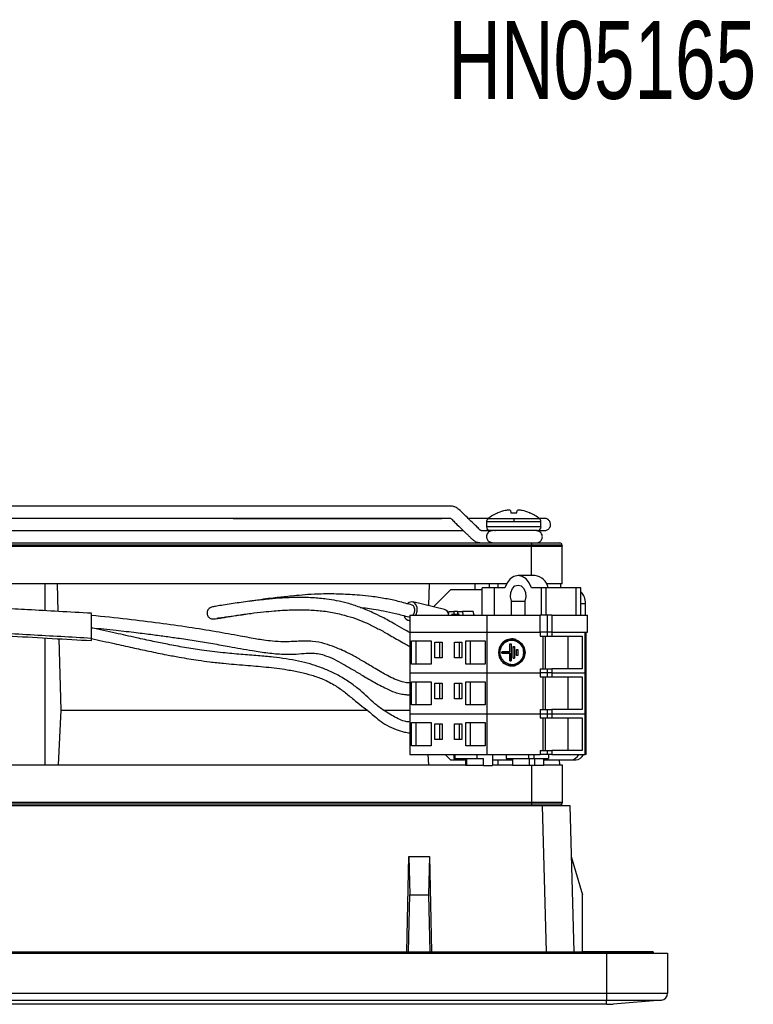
# Model space of a CAD drawing. Header units: inches. Extents: x 3.3 to 22.5, y 1.6 to 16.5.
# Tile 3 of 6: x 5.4 to 9.7, y 10.2 to 15.9. Entities that reach past the tile are written whole.
import ezdxf

# ---------------------------------------------------------------- set-up
doc = ezdxf.new("R2010")
doc.units = ezdxf.units.IN
doc.header["$MEASUREMENT"] = 0
doc.layers.add('TEXT', color=7, linetype='Continuous')
doc.styles.add('SLDTEXTSTYLE0', font='TXT', dxfattribs={"width": 0.7})

# ---------------------------------------------------------------- blocks, each defined once
blk = doc.blocks.new('SW_NOTE_0')
at = {"layer": 'TEXT', "color": 0, "insert": (0.9217, 0.0138), "char_height": 0.45, "attachment_point": 2, "style": 'SLDTEXTSTYLE0'}
blk.add_mtext('HN0516513, HN0516513R, HN0526513, HN0526513R', dxfattribs=at)

msp = doc.modelspace()

# ---------------------------------------------------------------- linework, layer by layer
at = {"color": 7, "linetype": 'Continuous', "lineweight": 25}
for p, q in [((6.7439, 13.0824), (6.5138, 13.0824)), ((8.1922, 13.0433), (8.194, 13.0433)), ((8.2663, 13.0566), (8.2675, 13.0433)), ((8.2675, 13.0433), (8.3034, 13.0433)), ((8.3034, 13.0433), (8.3046, 13.0566)), ((8.3769, 13.0433), (8.3787, 13.0433)), ((8.128, 12.9917), (8.128, 12.9626)), ((8.4429, 12.9626), (8.4429, 12.9917)), ((8.1771, 12.9406), (8.1735, 12.9406)), ((8.1752, 12.9406), (8.1804, 12.9413)), ((4.0571, 12.8697), (8.3878, 12.8697)), ((4.0571, 12.859), (8.3878, 12.859)), ((4.0571, 12.8501), (8.3878, 12.8501)), ((8.1929, 12.8698), (8.1929, 12.8697)), ((8.378, 12.8697), (8.378, 12.8698)), ((8.3878, 12.8697), (8.3878, 12.859)), ((8.3878, 12.859), (8.3878, 12.8501)), ((8.3878, 12.859), (8.5642, 12.859)), ((8.3878, 12.8501), (8.565, 12.8501)), ((8.5642, 12.859), (8.565, 12.8501)), ((8.565, 12.6335), (8.565, 12.8501)), ((8.4078, 12.6808), (8.3105, 12.6808)), ((8.2436, 12.6335), (4.0571, 12.6335)), ((5.5729, 12.6335), (5.5729, 12.4773)), ((5.651, 12.4729), (5.6464, 12.6335)), ((7.7958, 12.6335), (7.7929, 12.5069)), ((7.9204, 12.5981), (7.8213, 12.5001)), ((8.1025, 12.5981), (7.9204, 12.5981)), ((8.0606, 12.6335), (8.0606, 12.5981)), ((8.1025, 12.4524), (8.1025, 12.6099)), ((8.1749, 12.6099), (8.1025, 12.6099)), ((8.1433, 12.6335), (8.1433, 12.6099)), ((8.1749, 12.4524), (8.1749, 12.6099)), ((8.2339, 12.6099), (8.1749, 12.6099)), ((8.1929, 12.6335), (8.1929, 12.6099)), ((8.446, 12.6099), (8.3871, 12.6099)), ((8.446, 12.4524), (8.446, 12.6099)), ((8.473, 12.6099), (8.446, 12.6099)), ((8.473, 12.4524), (8.473, 12.6099)), ((8.6464, 12.6099), (8.473, 12.6099)), ((8.565, 12.6335), (8.4747, 12.6335)), ((8.557, 12.6099), (8.5578, 12.6335)), ((8.6464, 12.4524), (8.6464, 12.6099)), ((8.6739, 12.6099), (8.6464, 12.6099)), ((8.6739, 12.4524), (8.6739, 12.6099)), ((8.2715, 12.4524), (8.2715, 12.5322)), ((8.2715, 12.5322), (8.3495, 12.5322)), ((8.3495, 12.5322), (8.3495, 12.4524)), ((7.8846, 12.485), (7.701, 12.5288)), ((8.7003, 12.4524), (8.7003, 12.5193)), ((7.6755, 12.4216), (7.6842, 12.4195)), ((7.6791, 12.4411), (7.6842, 12.4407)), ((7.6842, 12.4524), (7.6842, 12.354)), ((7.6842, 12.4524), (8.1299, 12.4524)), ((7.9056, 12.4719), (7.9014, 12.4729)), ((7.9054, 12.4524), (7.9115, 12.4721)), ((7.9115, 12.4721), (7.9397, 12.4721)), ((7.9281, 12.4576), (7.9274, 12.4524)), ((7.9685, 12.4547), (7.9281, 12.4576)), ((7.9281, 12.4576), (7.9378, 12.4576)), ((7.9397, 12.4721), (7.9378, 12.4576)), ((7.9686, 12.4554), (7.9378, 12.4576)), ((7.9608, 12.4721), (7.9397, 12.4721)), ((7.9608, 12.4721), (7.9591, 12.4576)), ((7.9688, 12.4576), (7.9591, 12.4576)), ((7.9591, 12.4576), (7.9687, 12.4568)), ((7.9608, 12.4721), (7.989, 12.4721)), ((7.9682, 12.4524), (7.9688, 12.4576)), ((8.0505, 12.4721), (7.989, 12.4721)), ((7.989, 12.4721), (7.9902, 12.4524)), ((8.0568, 12.4524), (8.0505, 12.4721)), ((8.1299, 12.4524), (8.1299, 12.354)), ((8.1299, 12.4524), (8.4372, 12.4524)), ((8.4372, 12.354), (8.4372, 12.4524)), ((8.4779, 12.4524), (8.4372, 12.4524)), ((8.4779, 12.4524), (8.4779, 12.354)), ((8.5057, 12.4524), (8.4779, 12.4524)), ((8.5057, 12.4524), (8.5057, 12.354)), ((8.5057, 12.4524), (8.7116, 12.4524)), ((8.7116, 12.354), (8.7116, 12.4524)), ((5.5729, 12.3196), (5.5729, 11.5863)), ((5.6673, 11.9011), (5.6555, 12.3149)), ((7.6842, 12.354), (8.1299, 12.354)), ((7.6842, 12.354), (7.6842, 12.1178)), ((7.6939, 12.1689), (7.6939, 12.3028)), ((7.6939, 12.3028), (7.8068, 12.3028)), ((7.7218, 12.1689), (7.7218, 12.3028)), ((7.8068, 12.3028), (7.8068, 12.1689)), ((8.0073, 12.1689), (8.0073, 12.3028)), ((8.0073, 12.3028), (8.1201, 12.3028)), ((8.0351, 12.1689), (8.0351, 12.3028)), ((8.1201, 12.3028), (8.1201, 12.1689)), ((8.1299, 12.354), (8.4372, 12.354)), ((8.1299, 12.354), (8.1299, 12.1178)), ((8.2996, 12.3102), (8.2991, 12.3103)), ((8.4779, 12.354), (8.4372, 12.354)), ((8.4372, 12.354), (8.4372, 12.3304)), ((8.4372, 12.3304), (8.4779, 12.3304)), ((8.4548, 12.1414), (8.4548, 12.3304)), ((8.4694, 12.1414), (8.4694, 12.3304)), ((8.5057, 12.354), (8.4779, 12.354)), ((8.4779, 12.354), (8.4779, 12.3304)), ((8.4779, 12.3304), (8.5057, 12.3304)), ((8.5057, 12.354), (8.7116, 12.354)), ((8.5057, 12.354), (8.5057, 12.3304)), ((8.5057, 12.354), (8.6977, 12.354)), ((8.5057, 12.3304), (8.681, 12.3304)), ((8.5974, 12.3304), (8.5974, 12.1414)), ((8.681, 12.3304), (8.681, 12.1414)), ((8.6977, 12.1178), (8.6977, 12.354)), ((8.7034, 12.1178), (8.7034, 12.354)), ((7.829, 12.2949), (7.8708, 12.2949)), ((7.829, 12.2044), (7.829, 12.2949)), ((7.8569, 12.2044), (7.8569, 12.2949)), ((7.8708, 12.2949), (7.8708, 12.2044)), ((7.9433, 12.2949), (7.985, 12.2949)), ((7.9433, 12.2044), (7.9433, 12.2949)), ((7.9711, 12.2044), (7.9711, 12.2949)), ((7.985, 12.2949), (7.985, 12.2044)), ((8.263, 12.2851), (8.2706, 12.2851)), ((8.263, 12.2398), (8.263, 12.2851)), ((8.263, 12.2851), (8.2636, 12.2849)), ((8.2636, 12.2396), (8.2636, 12.2849)), ((8.2636, 12.2849), (8.2709, 12.2849)), ((8.2706, 12.2851), (8.2709, 12.2849)), ((8.2709, 12.2849), (8.2709, 12.1868)), ((8.282, 12.2693), (8.2896, 12.2693)), ((8.282, 12.2024), (8.282, 12.2693)), ((8.282, 12.2693), (8.2827, 12.2692)), ((8.2827, 12.2026), (8.2827, 12.2692)), ((8.2827, 12.2692), (8.2899, 12.2692)), ((8.2896, 12.2693), (8.2899, 12.2692)), ((8.2899, 12.2692), (8.2899, 12.2026)), ((8.301, 12.2536), (8.3086, 12.2536)), ((8.301, 12.2182), (8.301, 12.2536)), ((8.301, 12.2536), (8.3017, 12.2534)), ((8.3017, 12.2183), (8.3017, 12.2534)), ((8.3017, 12.2534), (8.3089, 12.2534)), ((8.3086, 12.2536), (8.3089, 12.2534)), ((8.3089, 12.2534), (8.3089, 12.2183)), ((7.8708, 12.2044), (7.829, 12.2044)), ((7.985, 12.2044), (7.9433, 12.2044)), ((8.2173, 12.2398), (8.263, 12.2398)), ((8.2173, 12.2319), (8.2173, 12.2398)), ((8.2173, 12.2398), (8.218, 12.2396)), ((8.2173, 12.2319), (8.218, 12.2321)), ((8.263, 12.2319), (8.2173, 12.2319)), ((8.218, 12.2396), (8.218, 12.2321)), ((8.2636, 12.2396), (8.218, 12.2396)), ((8.218, 12.2321), (8.2636, 12.2321)), ((8.2636, 12.2396), (8.263, 12.2398)), ((8.263, 12.2319), (8.2636, 12.2321)), ((8.263, 12.1867), (8.263, 12.2319)), ((8.2636, 12.2321), (8.2636, 12.1868)), ((8.2827, 12.2026), (8.282, 12.2024)), ((8.2896, 12.2024), (8.282, 12.2024)), ((8.2827, 12.2026), (8.2899, 12.2026)), ((8.2896, 12.2024), (8.2899, 12.2026)), ((8.3017, 12.2183), (8.301, 12.2182)), ((8.3086, 12.2182), (8.301, 12.2182)), ((8.3089, 12.2183), (8.3017, 12.2183)), ((8.3086, 12.2182), (8.3089, 12.2183)), ((7.8068, 12.1689), (7.6939, 12.1689)), ((8.1201, 12.1689), (8.0073, 12.1689)), ((8.263, 12.1867), (8.2636, 12.1868)), ((8.2706, 12.1867), (8.263, 12.1867)), ((8.2636, 12.1868), (8.2709, 12.1868)), ((8.2706, 12.1867), (8.2709, 12.1868)), ((8.2991, 12.1614), (8.2996, 12.1616)), ((8.4372, 12.1414), (8.4372, 12.1178)), ((8.4372, 12.1414), (8.4779, 12.1414)), ((8.4779, 12.1414), (8.4779, 12.1178)), ((8.4779, 12.1414), (8.5057, 12.1414)), ((8.5057, 12.1414), (8.5057, 12.1178)), ((8.681, 12.1414), (8.5057, 12.1414)), ((7.6842, 12.1178), (8.1299, 12.1178)), ((7.6842, 12.1178), (7.6842, 11.8815)), ((8.1299, 12.1178), (8.4372, 12.1178)), ((8.1299, 12.1178), (8.1299, 11.8815)), ((8.4779, 12.1178), (8.4372, 12.1178)), ((8.4372, 12.1178), (8.4372, 12.0941)), ((8.4372, 12.0941), (8.4779, 12.0941)), ((8.4548, 11.9052), (8.4548, 12.0941)), ((8.4694, 11.9052), (8.4694, 12.0941)), ((8.5057, 12.1178), (8.4779, 12.1178)), ((8.4779, 12.1178), (8.4779, 12.0941)), ((8.4779, 12.0941), (8.5057, 12.0941)), ((8.5057, 12.1178), (8.6977, 12.1178)), ((8.5057, 12.1178), (8.5057, 12.0941)), ((8.5057, 12.0941), (8.681, 12.0941)), ((8.5974, 12.0941), (8.5974, 11.9052)), ((8.681, 12.0941), (8.681, 11.9052)), ((8.7034, 12.1178), (8.6977, 12.1178)), ((8.6977, 11.8815), (8.6977, 12.1178)), ((8.7034, 11.8815), (8.7034, 12.1178)), ((7.6939, 11.9327), (7.6939, 12.0666)), ((7.6939, 12.0666), (7.8068, 12.0666)), ((7.7218, 11.9327), (7.7218, 12.0666)), ((7.8068, 12.0666), (7.8068, 11.9327)), ((7.829, 12.0587), (7.8708, 12.0587)), ((7.829, 11.9682), (7.829, 12.0587)), ((7.8569, 11.9682), (7.8569, 12.0587)), ((7.8708, 12.0587), (7.8708, 11.9682)), ((7.9433, 12.0587), (7.985, 12.0587)), ((7.9433, 11.9682), (7.9433, 12.0587)), ((7.9711, 11.9682), (7.9711, 12.0587)), ((7.985, 12.0587), (7.985, 11.9682)), ((8.0073, 11.9327), (8.0073, 12.0666)), ((8.0073, 12.0666), (8.1201, 12.0666)), ((8.0351, 11.9327), (8.0351, 12.0666)), ((8.1201, 12.0666), (8.1201, 11.9327)), ((7.8708, 11.9682), (7.829, 11.9682)), ((7.985, 11.9682), (7.9433, 11.9682)), ((7.8068, 11.9327), (7.6939, 11.9327)), ((8.1201, 11.9327), (8.0073, 11.9327)), ((8.4372, 11.9052), (8.4372, 11.8815)), ((8.4372, 11.9052), (8.4779, 11.9052)), ((8.4779, 11.9052), (8.4779, 11.8815)), ((8.4779, 11.9052), (8.5057, 11.9052)), ((8.5057, 11.9052), (8.5057, 11.8815)), ((8.681, 11.9052), (8.5057, 11.9052)), ((5.6516, 11.5863), (5.6673, 11.9011)), ((5.6673, 11.9011), (7.4404, 11.9011)), ((7.5364, 11.9011), (7.6842, 11.9011)), ((7.6842, 11.8815), (7.6842, 11.6453)), ((7.6842, 11.8815), (8.1299, 11.8815)), ((8.1299, 11.8815), (8.1299, 11.6453)), ((8.1299, 11.8815), (8.4372, 11.8815)), ((8.4372, 11.8815), (8.4372, 11.8579)), ((8.4372, 11.8815), (8.4779, 11.8815)), ((8.4372, 11.8579), (8.4779, 11.8579)), ((8.4548, 11.6689), (8.4548, 11.8579)), ((8.4694, 11.6689), (8.4694, 11.8579)), ((8.4779, 11.8815), (8.4779, 11.8579)), ((8.4779, 11.8815), (8.5057, 11.8815)), ((8.4779, 11.8579), (8.5057, 11.8579)), ((8.5057, 11.8815), (8.5057, 11.8579)), ((8.5057, 11.8815), (8.6977, 11.8815)), ((8.5057, 11.8579), (8.681, 11.8579)), ((8.5974, 11.8579), (8.5974, 11.6689)), ((8.681, 11.8579), (8.681, 11.6689)), ((8.6977, 11.6453), (8.6977, 11.8815)), ((8.7034, 11.8815), (8.6977, 11.8815)), ((8.7034, 11.6453), (8.7034, 11.8815)), ((7.6939, 11.6965), (7.6939, 11.8304)), ((7.6939, 11.8304), (7.8068, 11.8304)), ((7.7218, 11.6965), (7.7218, 11.8304)), ((7.8068, 11.8304), (7.8068, 11.6965)), ((7.829, 11.8225), (7.8708, 11.8225)), ((7.829, 11.7319), (7.829, 11.8225)), ((7.8569, 11.7319), (7.8569, 11.8225)), ((7.8708, 11.8225), (7.8708, 11.7319)), ((7.9433, 11.8225), (7.985, 11.8225)), ((7.9433, 11.7319), (7.9433, 11.8225)), ((7.9711, 11.7319), (7.9711, 11.8225)), ((7.985, 11.8225), (7.985, 11.7319)), ((8.0073, 11.6965), (8.0073, 11.8304)), ((8.0073, 11.8304), (8.1201, 11.8304)), ((8.0351, 11.6965), (8.0351, 11.8304)), ((8.1201, 11.8304), (8.1201, 11.6965)), ((7.8068, 11.6965), (7.6939, 11.6965)), ((7.8708, 11.7319), (7.829, 11.7319)), ((7.985, 11.7319), (7.9433, 11.7319)), ((8.1201, 11.6965), (8.0073, 11.6965)), ((7.6842, 11.6453), (8.1299, 11.6453)), ((7.7892, 11.6453), (7.7916, 11.5863)), ((7.8885, 11.6453), (7.9204, 11.6138)), ((7.9385, 11.6453), (7.9385, 11.6217)), ((7.9385, 11.6217), (7.9442, 11.6217)), ((7.9442, 11.6453), (7.9442, 11.6217)), ((7.9442, 11.6217), (8.0739, 11.6217)), ((8.0067, 11.6217), (8.0067, 11.5823)), ((8.0124, 11.6217), (8.0124, 11.5823)), ((8.0739, 11.6217), (8.0739, 11.6453)), ((8.0739, 11.6217), (8.11, 11.6217)), ((8.11, 11.5823), (8.11, 11.6217)), ((8.1299, 11.6453), (8.4372, 11.6453)), ((8.1631, 11.6453), (8.1631, 11.5823)), ((8.241, 11.6453), (8.241, 11.6217)), ((8.241, 11.6217), (8.3707, 11.6217)), ((8.2772, 11.6217), (8.2772, 11.5823)), ((8.3707, 11.6453), (8.3707, 11.6217)), ((8.3707, 11.6217), (8.4007, 11.6217)), ((8.3748, 11.6217), (8.3748, 11.5823)), ((8.4007, 11.6453), (8.4007, 11.6217)), ((8.4007, 11.6217), (8.4858, 11.6217)), ((8.4048, 11.6217), (8.4048, 11.5823)), ((8.4372, 11.6689), (8.4372, 11.6453)), ((8.4372, 11.6689), (8.4779, 11.6689)), ((8.4779, 11.6453), (8.4372, 11.6453)), ((8.4601, 11.5823), (8.4601, 11.6217)), ((8.4779, 11.6689), (8.4779, 11.6453)), ((8.4779, 11.6689), (8.5057, 11.6689)), ((8.5057, 11.6453), (8.4779, 11.6453)), ((8.4858, 11.6453), (8.4858, 11.6217)), ((8.5057, 11.6689), (8.5057, 11.6453)), ((8.681, 11.6689), (8.5057, 11.6689)), ((8.5057, 11.6453), (8.6977, 11.6453)), ((8.7034, 11.6453), (8.6977, 11.6453)), ((4.0571, 11.5863), (8.0067, 11.5863)), ((7.9204, 11.6138), (8.0067, 11.6138)), ((8.0124, 11.5823), (8.0067, 11.5823)), ((8.11, 11.5823), (8.0124, 11.5823)), ((8.11, 11.5823), (8.1631, 11.5823)), ((8.1631, 11.6138), (8.2772, 11.6138)), ((8.1631, 11.5863), (8.2772, 11.5863)), ((8.1929, 11.6138), (8.1929, 11.5863)), ((8.3748, 11.5823), (8.2772, 11.5823)), ((8.4048, 11.5823), (8.3748, 11.5823)), ((8.4601, 11.5823), (8.4048, 11.5823)), ((8.4601, 11.6138), (8.6168, 11.6138)), ((8.4601, 11.5863), (8.565, 11.5863)), ((8.5519, 11.5863), (8.5504, 11.6138)), ((8.565, 11.5863), (8.565, 11.3697)), ((8.6168, 11.6138), (8.6446, 11.6138)), ((3.9926, 11.35), (8.4523, 11.35)), ((4.0571, 11.3697), (8.3878, 11.3697)), ((4.0571, 11.3608), (8.3878, 11.3608)), ((8.3878, 11.3697), (8.565, 11.3697)), ((8.3878, 11.3697), (8.3878, 11.3608)), ((8.3878, 11.3608), (8.5642, 11.3608)), ((8.3878, 11.3608), (8.3878, 11.3501)), ((8.4745, 10.5036), (8.4523, 11.35)), ((8.565, 11.3697), (8.5642, 11.3608)), ((8.6097, 11.35), (8.6319, 10.5036)), ((7.667, 10.5036), (7.6792, 11.0548)), ((7.6792, 11.0548), (7.6848, 10.8332)), ((7.6792, 11.0548), (7.7973, 11.0548)), ((7.7973, 11.0548), (7.7916, 10.8332)), ((7.7973, 11.0548), (7.8094, 10.5036)), ((8.6175, 11.0548), (8.6831, 10.8332)), ((7.6761, 10.5036), (7.6848, 10.8332)), ((7.6848, 10.8332), (7.7916, 10.8332)), ((7.7916, 10.8332), (7.8003, 10.5036)), ((8.6831, 10.5036), (8.6831, 10.8332)), ((3.624, 10.4957), (8.8209, 10.4957)), ((3.628, 10.5036), (8.8169, 10.5036)), ((3.8459, 10.5036), (8.599, 10.5036)), ((8.8169, 10.5036), (8.7346, 10.5036)), ((8.7368, 10.5036), (8.7358, 10.5036)), ((8.7368, 10.5036), (8.7368, 10.5036)), ((8.8209, 10.4957), (8.8209, 10.264)), ((9.0925, 10.5036), (9.0925, 10.4957)), ((9.1752, 10.4957), (9.1752, 10.264)), ((3.624, 10.264), (8.8209, 10.264)), ((8.8209, 10.264), (9.1752, 10.264)), ((3.624, 10.2248), (8.8209, 10.2248)), ((8.8209, 10.2004), (3.624, 10.2004)), ((8.8209, 10.2248), (9.1393, 10.2248)), ((8.8209, 10.2004), (8.8209, 10.2248)), ((9.1393, 10.2248), (8.8603, 10.2004))]:
    msp.add_line(p, q, dxfattribs=at)
at = {"color": 8, "linetype": 'Continuous', "lineweight": 25}
for p, q in [((8.2855, 12.9917), (8.128, 12.9917)), ((8.2855, 13.0085), (8.1359, 13.0085)), ((8.435, 13.0085), (8.2855, 13.0085)), ((8.4429, 12.9917), (8.2855, 12.9917)), ((8.2855, 12.9626), (8.128, 12.9626)), ((8.4429, 12.9626), (8.2855, 12.9626)), ((8.3878, 12.6808), (8.3878, 12.8501)), ((8.6739, 12.5193), (8.7003, 12.5193)), ((8.3878, 11.5823), (8.3878, 11.3697)), ((8.8169, 10.5036), (8.8169, 10.4957))]:
    msp.add_line(p, q, dxfattribs=at)
at = {"color": 7, "linetype": 'Continuous', "lineweight": 25, "flags": 128}
for points in [[(8.3871, 12.6099), (8.3743, 12.6389), (8.3562, 12.6615), (8.3343, 12.6758), (8.3105, 12.6808), (8.2866, 12.6758), (8.2647, 12.6615), (8.2466, 12.6389), (8.2339, 12.6099)], [(8.2715, 12.5322), (8.2661, 12.557), (8.2682, 12.5828), (8.2776, 12.6051), (8.2925, 12.6203), (8.3105, 12.6256), (8.3284, 12.6203), (8.3434, 12.6051), (8.3527, 12.5828), (8.3549, 12.557), (8.3495, 12.5322)], [(7.7197, 12.4524), (7.7205, 12.4544), (7.726, 12.4752), (7.7258, 12.496), (7.7198, 12.5136), (7.709, 12.5254), (7.6951, 12.5295), (7.6801, 12.5254), (7.67, 12.5176)], [(8.199, 12.2359), (8.2036, 12.2628), (8.2168, 12.2864), (8.2369, 12.3039), (8.2617, 12.3133), (8.2881, 12.3133), (8.3128, 12.3039), (8.333, 12.2864), (8.3462, 12.2628), (8.3508, 12.2359), (8.3462, 12.209), (8.333, 12.1854), (8.3128, 12.1678), (8.2881, 12.1585), (8.2617, 12.1585), (8.2369, 12.1678), (8.2168, 12.1854), (8.2036, 12.209), (8.199, 12.2359)], [(8.3435, 12.2359), (8.3389, 12.2102), (8.3256, 12.188), (8.3055, 12.1723), (8.2812, 12.1651), (8.2561, 12.1676), (8.2335, 12.1792), (8.2166, 12.1985), (8.2074, 12.2228), (8.2074, 12.2489), (8.2166, 12.2733), (8.2335, 12.2926), (8.2561, 12.3042), (8.2812, 12.3066), (8.3055, 12.2995), (8.3256, 12.2837), (8.3389, 12.2615), (8.3435, 12.2359)]]:
    msp.add_lwpolyline(points, dxfattribs=at)
at = {"color": 7, "linetype": 'Continuous', "lineweight": 25}
for centre, radius, start, end in [((8.2855, 12.829), 0.2337, 113.5093, 129.7904), ((8.2854, 12.8275), 0.2344, 102.0836, 112.9621), ((8.2713, 12.8618), 0.198, 94.0396, 100.1682), ((8.2504, 13.0189), 0.0409, 67.1577, 80.2299), ((8.3205, 13.0189), 0.0409, 99.7701, 112.8423), ((8.2996, 12.8618), 0.198, 79.8318, 85.9604), ((8.2855, 12.8275), 0.2344, 67.0379, 77.9164), ((8.2855, 12.829), 0.2337, 50.2096, 66.4907), ((8.1499, 12.9626), 0.022, 180, 270), ((8.421, 12.9626), 0.022, 270, 0), ((8.5524, 12.8579), 0.0118, 5, 90), ((8.3976, 12.5929), 0.0885, 11.0825, 83.364), ((8.6129, 12.5236), 0.0875, 357.2347, 45.8282), ((7.8742, 12.4525), 0.0342, 12.1383, 72.3899), ((7.6831, 12.4522), 0.0312, 188.8205, 272.0943), ((8.2747, 12.2379), 0.0764, 71.3833, 181.5049), ((8.2741, 12.2378), 0.0687, 358.4322, 108.6796), ((8.2747, 12.2339), 0.0764, 178.4951, 288.6167), ((8.2741, 12.234), 0.0687, 251.3204, 1.5678), ((8.6123, 11.6675), 0.0538, 274.7771, 335.7187), ((8.6401, 11.6675), 0.0538, 274.7771, 335.7187), ((8.5524, 11.3619), 0.0118, 270, 355), ((9.1358, 10.264), 0.0394, 275, 0)]:
    msp.add_arc(centre, radius, start, end, dxfattribs=at)
for points, knots in [([(8.1702, 12.9405), (8.1666, 12.9405), (8.1534, 12.9405), (8.1366, 12.9404), (8.1182, 12.9403), (8.1049, 12.94), (8.0987, 12.9399), (8.0961, 12.9405), (8.0938, 12.9416), (8.0929, 12.9424), (8.0869, 12.9476), (8.0734, 12.9619), (8.0504, 12.9839), (8.0237, 13.01), (7.9954, 13.0371), (7.9745, 13.057), (7.9611, 13.0687), (7.9532, 13.0738), (7.9452, 13.0777), (7.9315, 13.0822), (7.9128, 13.0819), (7.8885, 13.0823), (7.8624, 13.0823), (7.8319, 13.0823), (7.7828, 13.0824), (7.7115, 13.0824), (7.5373, 13.0824), (7.3225, 13.0824), (7.0762, 13.0824), (6.8882, 13.0824), (6.7295, 13.0824), (6.596, 13.0824), (6.4766, 13.0824), (6.3876, 13.0824), (6.3204, 13.0824), (6.2771, 13.0824), (6.23, 13.0824), (6.1824, 13.0824), (6.1308, 13.0824), (6.085, 13.0824), (6.0385, 13.0824), (5.99, 13.0824), (5.9054, 13.0824), (5.7407, 13.0824), (5.5349, 13.0824), (5.3236, 13.0824), (5.1508, 13.0824), (4.9828, 13.0823), (4.8251, 13.0824), (4.7019, 13.0821), (4.6117, 13.0827), (4.5551, 13.0811), (4.5098, 13.0843), (4.4774, 13.066), (4.4515, 13.0381), (4.4196, 13.0085), (4.3922, 12.9817), (4.3729, 12.9626), (4.3621, 12.9521), (4.3553, 12.9444), (4.3504, 12.9408), (4.3434, 12.9394), (4.3319, 12.9404), (4.3178, 12.9402), (4.3014, 12.9404), (4.2867, 12.9405), (4.2759, 12.9405), (4.2704, 12.9406), (4.2703, 12.9406), (4.279, 12.9406), (4.2818, 12.9406), (4.276, 12.9406), (4.2649, 12.9406), (4.2528, 12.9406), (4.2486, 12.9406)], [0, 0, 0, 0, 0.002027, 0.007485, 0.012486, 0.016585, 0.017447, 0.018162, 0.019408, 0.019864, 0.020534, 0.025996, 0.032445, 0.041651, 0.049818, 0.056891, 0.058822, 0.060857, 0.062927, 0.064833, 0.070741, 0.075903, 0.082189, 0.089595, 0.098123, 0.118181, 0.142169, 0.227552, 0.277631, 0.324993, 0.367134, 0.395418, 0.424213, 0.455217, 0.463343, 0.471575, 0.479729, 0.48822, 0.496423, 0.508017, 0.519784, 0.531696, 0.543852, 0.582676, 0.653893, 0.696652, 0.739517, 0.782227, 0.821371, 0.856388, 0.873324, 0.887646, 0.898338, 0.903835, 0.911336, 0.921675, 0.931482, 0.935895, 0.939761, 0.941817, 0.943253, 0.9449, 0.948195, 0.952055, 0.956058, 0.960511, 0.965096, 0.969906, 0.974878, 0.979854, 0.985201, 0.990837, 0.996848, 1, 1, 1, 1]), ([(6.0585, 13.0824), (6.0411, 13.0824), (6.0053, 13.0824), (5.9516, 13.0824), (5.898, 13.0824), (5.829, 13.0824), (5.7409, 13.0824), (5.622, 13.0824), (5.5247, 13.0824), (5.4643, 13.0824), (5.4521, 13.0824)], [0, 0, 0, 0, 0.085695, 0.177274, 0.265639, 0.350829, 0.518604, 0.701441, 0.939526, 1, 1, 1, 1]), ([(7.9183, 13.0115), (7.9081, 13.0115), (7.8736, 13.0115), (7.81, 13.0115), (7.7276, 13.0115), (7.6108, 13.0115), (7.4538, 13.0115), (7.2501, 13.0115), (7.0335, 13.0115), (6.807, 13.0115), (6.5736, 13.0115), (6.3366, 13.0115), (6.0982, 13.0115), (5.8611, 13.0115), (5.629, 13.0115), (5.408, 13.0115), (5.2028, 13.0115), (5.0394, 13.0115), (4.9116, 13.0115), (4.8067, 13.0115), (4.6941, 13.0115), (4.597, 13.0115), (4.5425, 13.0115), (4.5255, 13.0115)], [0, 0, 0, 0, 0.012314, 0.041707, 0.071339, 0.101205, 0.161602, 0.222892, 0.284549, 0.346312, 0.408228, 0.470074, 0.531614, 0.593606, 0.655505, 0.716325, 0.774663, 0.83051, 0.862831, 0.894987, 0.933279, 0.979135, 1, 1, 1, 1]), ([(6.6622, 13.0115), (6.7259, 13.0115), (6.933, 13.0115), (7.1905, 13.0115), (7.4323, 13.0115), (7.5745, 13.0115), (7.7059, 13.0115), (7.8072, 13.0116), (7.872, 13.0115), (7.8987, 13.0118), (7.9099, 13.0119), (7.9165, 13.0123), (7.9198, 13.0115), (7.9223, 13.0101), (7.9248, 13.0083), (7.9301, 13.0028), (7.9411, 12.9919), (7.9636, 12.9697), (7.9882, 12.9457), (8.0115, 12.923), (8.0256, 12.9095), (8.0386, 12.8971), (8.0514, 12.8849), (8.0655, 12.876), (8.0798, 12.8711), (8.0933, 12.8701), (8.1071, 12.8701), (8.1246, 12.8699), (8.1439, 12.8699), (8.1623, 12.8698), (8.1708, 12.8698)], [0, 0, 0, 0, 0.124396, 0.404874, 0.503275, 0.596852, 0.682963, 0.761194, 0.795791, 0.81089, 0.815745, 0.819847, 0.824528, 0.8258, 0.827234, 0.831649, 0.839271, 0.854977, 0.887049, 0.898967, 0.909975, 0.919316, 0.927913, 0.937527, 0.947076, 0.954516, 0.961843, 0.972406, 0.987214, 1, 1, 1, 1]), ([(8.1467, 13.0115), (8.1377, 13.0115), (8.1048, 13.0115), (8.0625, 13.0115), (8.0275, 13.0115), (8.0221, 13.0115)], [0, 0, 0, 0, 0.240252, 0.881974, 1, 1, 1, 1]), ([(8.1359, 13.0085), (8.1347, 13.0074), (8.1324, 13.0052), (8.1299, 13.001), (8.1283, 12.9964), (8.1281, 12.9932), (8.128, 12.9917)], [0, 0, 0, 0, 0.246976, 0.5, 0.753024, 1, 1, 1, 1]), ([(8.2855, 13.0085), (8.2855, 13.0065), (8.2855, 13.0039), (8.2855, 12.998), (8.2855, 12.9948), (8.2855, 12.9917)], [0, 0, 0, 0, 0.5, 0.5, 1, 1, 1, 1]), ([(8.4626, 13.0115), (8.4608, 13.0115), (8.4579, 13.0115), (8.4335, 13.0115), (8.425, 13.0115)], [0, 0, 0, 0, 0.649375, 1, 1, 1, 1]), ([(8.4429, 12.9917), (8.4428, 12.9932), (8.4426, 12.9964), (8.441, 13.001), (8.4385, 13.0052), (8.4362, 13.0074), (8.435, 13.0085)], [0, 0, 0, 0, 0.246976, 0.5, 0.753024, 1, 1, 1, 1]), ([(8.4626, 12.9406), (8.4655, 12.9408), (8.4711, 12.9412), (8.4789, 12.9443), (8.4853, 12.9485), (8.4914, 12.9547), (8.4957, 12.9623), (8.4981, 12.9714), (8.4982, 12.9816), (8.495, 12.9917), (8.489, 13.0003), (8.4818, 13.0063), (8.4728, 13.0106), (8.466, 13.0112), (8.4626, 13.0115)], [0, 0, 0, 0, 0.077169, 0.152195, 0.222206, 0.285074, 0.385006, 0.454447, 0.537244, 0.65735, 0.733404, 0.818201, 0.908527, 1, 1, 1, 1]), ([(4.4514, 12.9406), (4.4623, 12.9406), (4.496, 12.9406), (4.5575, 12.9406), (4.6354, 12.9406), (4.7181, 12.9406), (4.8349, 12.9406), (4.9921, 12.9406), (5.1958, 12.9406), (5.4121, 12.9406), (5.6382, 12.9406), (5.8714, 12.9406), (6.1086, 12.9406), (6.347, 12.9406), (6.584, 12.9406), (6.8162, 12.9406), (7.0375, 12.9406), (7.2431, 12.9406), (7.4065, 12.9406), (7.5342, 12.9406), (7.639, 12.9406), (7.7518, 12.9406), (7.8748, 12.9406), (7.9527, 12.9406), (7.9935, 12.9406)], [0, 0, 0, 0, 0.0132909, 0.0409963, 0.0687012, 0.0966402, 0.1248074, 0.1817768, 0.2395677, 0.2975966, 0.355615, 0.4139854, 0.4723939, 0.5304083, 0.5887263, 0.647082, 0.7046122, 0.7597021, 0.8123582, 0.8428204, 0.8731148, 0.9091823, 0.9523976, 1, 1, 1, 1]), ([(8.0962, 12.9406), (8.1014, 12.9406), (8.1181, 12.9406), (8.1316, 12.9406), (8.1408, 12.9406)], [0, 0, 0, 0, 0.313543, 1, 1, 1, 1]), ([(8.1711, 12.9406), (8.1647, 12.9403), (8.1534, 12.9397), (8.1422, 12.9343), (8.1361, 12.9279), (8.1335, 12.9242), (8.1306, 12.919), (8.1279, 12.9111), (8.128, 12.9012), (8.1298, 12.8933), (8.1329, 12.8868), (8.1384, 12.8802), (8.15, 12.872), (8.1624, 12.8707), (8.1711, 12.8698)], [0, 0, 0, 0, 0.184406, 0.322095, 0.371327, 0.391843, 0.410593, 0.480275, 0.544112, 0.585305, 0.641564, 0.713645, 0.799874, 1, 1, 1, 1]), ([(8.2855, 12.9406), (8.2833, 12.9406), (8.279, 12.9406), (8.2726, 12.9406), (8.2663, 12.9406), (8.26, 12.9406), (8.2537, 12.9406), (8.2417, 12.9406), (8.2245, 12.9406), (8.2026, 12.9406), (8.1858, 12.9406), (8.1737, 12.9406), (8.1655, 12.9406), (8.1588, 12.9406), (8.1543, 12.9406), (8.1517, 12.9406), (8.1502, 12.9406), (8.15, 12.9406), (8.1499, 12.9406)], [0, 0, 0, 0, 0.030228, 0.060327, 0.090365, 0.120411, 0.150531, 0.180794, 0.295177, 0.409671, 0.543062, 0.615473, 0.68798, 0.764736, 0.841589, 0.89441, 0.947092, 1, 1, 1, 1]), ([(8.1705, 12.9405), (8.1698, 12.9405), (8.1683, 12.9405), (8.1638, 12.9405), (8.1612, 12.9405)], [0, 0, 0, 0, 0.429806, 1, 1, 1, 1]), ([(8.4137, 12.9406), (8.4101, 12.9406), (8.403, 12.9406), (8.3769, 12.9406), (8.3421, 12.9406), (8.3014, 12.9406), (8.2596, 12.9406), (8.221, 12.9406), (8.1892, 12.9406), (8.1771, 12.9406), (8.1711, 12.9406)], [0, 0, 0, 0, 0.125203, 0.248928, 0.374039, 0.500924, 0.625776, 0.749236, 0.877012, 1, 1, 1, 1]), ([(8.421, 12.9406), (8.4209, 12.9406), (8.4209, 12.9406), (8.4203, 12.9406), (8.4195, 12.9406), (8.4183, 12.9406), (8.4161, 12.9406), (8.4121, 12.9406), (8.4054, 12.9406), (8.3973, 12.9406), (8.3851, 12.9406), (8.3683, 12.9406), (8.3464, 12.9406), (8.3272, 12.9406), (8.311, 12.9406), (8.2983, 12.9406), (8.2897, 12.9406), (8.2855, 12.9406)], [0, 0, 0, 0, 0.031736, 0.06337, 0.09498, 0.126645, 0.158444, 0.235202, 0.312056, 0.384468, 0.456977, 0.59037, 0.704755, 0.819252, 0.879564, 0.939632, 1, 1, 1, 1]), ([(8.4137, 12.8698), (8.4168, 12.87), (8.4228, 12.8703), (8.4333, 12.8741), (8.4426, 12.8813), (8.4478, 12.8902), (8.4498, 12.8963), (8.4509, 12.9021), (8.4509, 12.9109), (8.4476, 12.9209), (8.4414, 12.9294), (8.4339, 12.9355), (8.4244, 12.9398), (8.4172, 12.9403), (8.4137, 12.9406)], [0, 0, 0, 0, 0.083654, 0.163446, 0.300454, 0.398783, 0.433244, 0.462914, 0.54107, 0.658633, 0.733842, 0.818024, 0.908095, 1, 1, 1, 1]), ([(8.4441, 12.9252), (8.4429, 12.9266), (8.4397, 12.9309), (8.4331, 12.9358), (8.4266, 12.9368), (8.4237, 12.9372)], [0, 0, 0, 0, 0.2263293, 0.6457197, 1, 1, 1, 1]), ([(8.4301, 12.9406), (8.4381, 12.9406), (8.4585, 12.9406), (8.4611, 12.9406), (8.4626, 12.9406)], [0, 0, 0, 0, 0.394137, 1, 1, 1, 1]), ([(8.0737, 12.8739), (8.0798, 12.8725), (8.0926, 12.8697), (8.1137, 12.8706), (8.1323, 12.8701), (8.1462, 12.87), (8.1545, 12.87), (8.1614, 12.8699), (8.1681, 12.8699), (8.1685, 12.8699), (8.1687, 12.8699)], [0, 0, 0, 0, 0.14104, 0.294299, 0.482755, 0.562974, 0.651865, 0.738673, 0.833998, 1, 1, 1, 1]), ([(8.1619, 12.8698), (8.1618, 12.8698), (8.1613, 12.8698), (8.165, 12.8698), (8.1754, 12.8698), (8.1821, 12.8698)], [0, 0, 0, 0, 0.1044174, 0.4217554, 1, 1, 1, 1]), ([(8.3878, 12.8697), (8.3904, 12.8697), (8.3956, 12.8697), (8.4034, 12.8697), (8.4111, 12.8697), (8.4187, 12.8697), (8.4262, 12.8697), (8.4337, 12.8697), (8.4411, 12.8697), (8.4512, 12.8697), (8.4637, 12.8697), (8.4781, 12.8697), (8.4918, 12.8697), (8.5044, 12.8697), (8.5158, 12.8697), (8.5258, 12.8697), (8.5342, 12.8697), (8.541, 12.8697), (8.5462, 12.8697), (8.5498, 12.8697), (8.552, 12.8697), (8.5523, 12.8697), (8.5524, 12.8697)], [0, 0, 0, 0, 0.0302321, 0.0602655, 0.0901666, 0.1200027, 0.1498414, 0.1797503, 0.2097968, 0.2400471, 0.3043188, 0.3686713, 0.4343124, 0.5000324, 0.5656735, 0.6313935, 0.6956652, 0.7600177, 0.8202676, 0.879988, 0.9397188, 1, 1, 1, 1]), ([(8.3924, 12.8698), (8.3952, 12.8698), (8.4068, 12.8698), (8.4107, 12.8698), (8.4137, 12.8698)], [0, 0, 0, 0, 0.240732, 1, 1, 1, 1]), ([(7.6823, 12.3511), (7.6718, 12.3572), (7.6429, 12.374), (7.6016, 12.3977), (7.5603, 12.4204), (7.5186, 12.4432), (7.4622, 12.4702), (7.398, 12.4966), (7.3276, 12.5214), (7.2626, 12.5347), (7.1964, 12.5458), (7.1186, 12.553), (7.0318, 12.5544), (6.9475, 12.5511), (6.8657, 12.5444), (6.7783, 12.5347), (6.6852, 12.5223), (6.6095, 12.5109), (6.5618, 12.5026), (6.5423, 12.4995), (6.5286, 12.4944), (6.5208, 12.4886), (6.5154, 12.4813), (6.5118, 12.4727), (6.5107, 12.4619), (6.5132, 12.4512), (6.518, 12.4431), (6.5226, 12.4383), (6.526, 12.4356), (6.5291, 12.4335), (6.539, 12.4289), (6.5527, 12.4302), (6.5825, 12.4335), (6.6254, 12.4405), (6.6854, 12.45), (6.7383, 12.4578), (6.7659, 12.4619)], [0, 0, 0, 0, 0.022373, 0.061826, 0.091983, 0.119411, 0.160805, 0.219781, 0.272683, 0.314863, 0.353273, 0.404825, 0.463301, 0.512594, 0.557955, 0.612658, 0.673439, 0.732944, 0.758482, 0.776824, 0.784181, 0.792074, 0.79663, 0.802198, 0.808981, 0.816052, 0.821726, 0.826048, 0.827898, 0.829686, 0.833347, 0.852817, 0.87414, 0.895936, 0.945739, 1, 1, 1, 1]), ([(7.6975, 12.5094), (7.6711, 12.517), (7.6225, 12.531), (7.5432, 12.5478), (7.4677, 12.5594), (7.3979, 12.5663), (7.3392, 12.5705), (7.2851, 12.5733), (7.2294, 12.5747), (7.1655, 12.5741), (7.098, 12.5708), (7.0338, 12.5652), (6.9815, 12.5596), (6.9367, 12.555), (6.8897, 12.5501), (6.834, 12.5431), (6.7862, 12.5361), (6.7579, 12.5318), (6.7509, 12.5307)], [0, 0, 0, 0, 0.0974341, 0.1790923, 0.2671867, 0.3384168, 0.3949182, 0.447187, 0.5038792, 0.5650559, 0.6424734, 0.7101121, 0.7614623, 0.8021338, 0.8479005, 0.9061532, 0.97662, 1, 1, 1, 1]), ([(5.8428, 12.4621), (5.7795, 12.4657), (5.6566, 12.4725), (5.4852, 12.4823), (5.3401, 12.4905), (5.2216, 12.4967), (5.1178, 12.5017), (4.9967, 12.5066), (4.8523, 12.5106), (4.6829, 12.5103), (4.5195, 12.501), (4.3733, 12.4787), (4.2645, 12.4475), (4.178, 12.4106), (4.1033, 12.3684), (4.0336, 12.3161), (3.9739, 12.261), (3.922, 12.2054), (3.8826, 12.1612), (3.8636, 12.1336), (3.8561, 12.1153), (3.8534, 12.1028), (3.8521, 12.0913), (3.8526, 12.0733), (3.8607, 12.0459), (3.8818, 12.0209), (3.9094, 12.0055), (3.9264, 12.0024), (3.9352, 12.0009)], [0, 0, 0, 0, 0.07676, 0.149089, 0.207426, 0.251935, 0.291876, 0.332449, 0.397593, 0.465317, 0.536501, 0.596102, 0.648638, 0.681411, 0.720179, 0.765232, 0.802031, 0.835544, 0.866973, 0.89606, 0.916925, 0.923828, 0.928877, 0.937848, 0.952952, 0.974157, 0.986692, 1, 1, 1, 1]), ([(6.5697, 12.4355), (6.5702, 12.4352), (6.5715, 12.4345), (6.5779, 12.4351), (6.5924, 12.437), (6.6272, 12.4425), (6.6871, 12.4515), (6.7613, 12.4616), (6.8337, 12.4702), (6.8943, 12.476), (6.9439, 12.4797), (6.9978, 12.4825), (7.0645, 12.4837), (7.1456, 12.48), (7.2283, 12.4708), (7.3019, 12.4525), (7.369, 12.4336), (7.4284, 12.4096), (7.4835, 12.3822), (7.5367, 12.3543), (7.5798, 12.3293), (7.6173, 12.3077), (7.6521, 12.2878), (7.675, 12.2746), (7.6842, 12.2694)], [0, 0, 0, 0, 0.006786, 0.016146, 0.027779, 0.058289, 0.114691, 0.181443, 0.241467, 0.29018, 0.326575, 0.359376, 0.418008, 0.48536, 0.556094, 0.629086, 0.690122, 0.746648, 0.808567, 0.86604, 0.90215, 0.936996, 0.974806, 1, 1, 1, 1]), ([(7.3965, 12.4964), (7.4068, 12.4954), (7.4332, 12.4927), (7.4786, 12.486), (7.5369, 12.4759), (7.6065, 12.4612), (7.6533, 12.4482), (7.6791, 12.441)], [0, 0, 0, 0, 0.10162, 0.261258, 0.459516, 0.701989, 1, 1, 1, 1]), ([(7.7125, 12.4752), (7.7128, 12.4791), (7.7132, 12.4869), (7.7104, 12.4975), (7.7051, 12.5051), (7.7004, 12.5091), (7.6974, 12.5093), (7.6972, 12.5093)], [0, 0, 0, 0, 0.244843, 0.489686, 0.734529, 0.979372, 1, 1, 1, 1]), ([(7.7035, 12.4524), (7.7052, 12.4549), (7.709, 12.4605), (7.7116, 12.4688), (7.7123, 12.474), (7.7125, 12.4752)], [0, 0, 0, 0, 0.382627, 0.852693, 1, 1, 1, 1]), ([(5.8427, 12.3191), (5.8427, 12.325), (5.8427, 12.3368), (5.8427, 12.3618), (5.8427, 12.3886), (5.8427, 12.4148), (5.8427, 12.4374), (5.8427, 12.4536), (5.8427, 12.4619), (5.8427, 12.4612), (5.8427, 12.461)], [0, 0, 0, 0, 0.134841, 0.269716, 0.403699, 0.536393, 0.668265, 0.800124, 0.932778, 1, 1, 1, 1]), ([(7.6842, 12.0594), (7.6805, 12.0594), (7.6659, 12.0596), (7.635, 12.0665), (7.5956, 12.0815), (7.5575, 12.1003), (7.5198, 12.1216), (7.4821, 12.1439), (7.436, 12.1717), (7.3839, 12.2024), (7.332, 12.2303), (7.2881, 12.2511), (7.2436, 12.2696), (7.1895, 12.2884), (7.1198, 12.3031), (7.0399, 12.3006), (6.9628, 12.2964), (6.8944, 12.2998), (6.8428, 12.3061), (6.7983, 12.3133), (6.7527, 12.3215), (6.6739, 12.3359), (6.5573, 12.3568), (6.4024, 12.3822), (6.2312, 12.4062), (6.0434, 12.429), (5.9118, 12.4426), (5.8427, 12.4497)], [0, 0, 0, 0, 0.005603, 0.022338, 0.047438, 0.072228, 0.092168, 0.116673, 0.143208, 0.179902, 0.215739, 0.2416, 0.262353, 0.296806, 0.337713, 0.3828, 0.429326, 0.462586, 0.488635, 0.508801, 0.531333, 0.559273, 0.630829, 0.711791, 0.798393, 0.894248, 1, 1, 1, 1]), ([(5.8427, 12.3789), (5.8904, 12.3741), (5.9768, 12.3655), (6.0944, 12.3521), (6.191, 12.34), (6.2746, 12.3288), (6.3589, 12.3168), (6.4485, 12.3031), (6.5444, 12.2873), (6.6301, 12.272), (6.7064, 12.2579), (6.7808, 12.245), (6.864, 12.2327), (6.9435, 12.2249), (7.013, 12.2247), (7.0696, 12.2302), (7.1193, 12.2326), (7.161, 12.2283), (7.2018, 12.2167), (7.248, 12.1965), (7.2967, 12.17), (7.3495, 12.1394), (7.407, 12.1051), (7.4731, 12.0661), (7.5374, 12.0311), (7.5915, 12.006), (7.6299, 11.9957), (7.6588, 11.9924), (7.6768, 11.9902), (7.6842, 11.9893)], [0, 0, 0, 0, 0.072852, 0.132102, 0.180096, 0.220935, 0.260346, 0.309644, 0.359024, 0.408221, 0.442053, 0.477138, 0.523051, 0.570095, 0.601813, 0.63498, 0.663183, 0.683413, 0.706108, 0.736308, 0.769573, 0.800021, 0.837725, 0.882202, 0.927256, 0.954404, 0.972418, 0.988722, 1, 1, 1, 1]), ([(7.6842, 11.833), (7.6766, 11.8339), (7.6568, 11.8361), (7.6241, 11.8477), (7.5864, 11.8677), (7.5411, 11.8953), (7.4942, 11.9271), (7.4518, 11.9678), (7.4076, 12.0089), (7.3544, 12.051), (7.2942, 12.091), (7.2304, 12.1243), (7.1682, 12.1499), (7.1055, 12.1704), (7.0403, 12.1869), (6.9683, 12.1995), (6.8898, 12.2092), (6.8022, 12.2171), (6.7053, 12.2247), (6.5973, 12.2341), (6.4885, 12.2469), (6.3812, 12.2642), (6.2876, 12.2817), (6.1951, 12.3006), (6.0948, 12.3223), (5.9753, 12.3489), (5.8891, 12.3683), (5.8427, 12.3787)], [0, 0, 0, 0, 0.011315, 0.029674, 0.050755, 0.075541, 0.112321, 0.144179, 0.174916, 0.210642, 0.25119, 0.290791, 0.327881, 0.35916, 0.39444, 0.431075, 0.468777, 0.511688, 0.560964, 0.614537, 0.676894, 0.727018, 0.776223, 0.817976, 0.866806, 0.928323, 1, 1, 1, 1]), ([(4.0106, 12.0741), (4.0109, 12.0735), (4.0117, 12.0717), (4.0219, 12.0819), (4.0453, 12.1064), (4.073, 12.1363), (4.1079, 12.1708), (4.1523, 12.2092), (4.2084, 12.2478), (4.2677, 12.2786), (4.3236, 12.3), (4.3781, 12.3158), (4.4358, 12.3285), (4.5087, 12.3397), (4.5981, 12.348), (4.7039, 12.3525), (4.8356, 12.3532), (4.995, 12.3494), (5.1836, 12.3412), (5.3931, 12.3299), (5.6153, 12.3171), (5.7672, 12.3086), (5.8426, 12.3044)], [0, 0, 0, 0, 0.012012, 0.03847, 0.063963, 0.087496, 0.109442, 0.151584, 0.191473, 0.228992, 0.264472, 0.288313, 0.318127, 0.354862, 0.398773, 0.450015, 0.508622, 0.588607, 0.679006, 0.779702, 0.890595, 1, 1, 1, 1]), ([(5.8427, 12.3055), (5.8427, 12.3053), (5.8427, 12.3047), (5.8427, 12.3111), (5.8427, 12.3176), (5.8427, 12.3191)], [0, 0, 0, 0, 0.281898, 0.826867, 1, 1, 1, 1]), ([(5.8427, 12.3157), (5.8866, 12.3064), (5.965, 12.2898), (6.0759, 12.2645), (6.1771, 12.2424), (6.2679, 12.2239), (6.3448, 12.2096), (6.4052, 12.1993), (6.4644, 12.1901), (6.5313, 12.181), (6.6219, 12.1713), (6.7296, 12.1626), (6.8533, 12.1524), (6.9613, 12.1391), (7.0482, 12.1225), (7.1176, 12.105), (7.1868, 12.0805), (7.2509, 12.0476), (7.3087, 12.0061), (7.3559, 11.9655), (7.4025, 11.9288), (7.4427, 11.8981), (7.4757, 11.8703), (7.5089, 11.8412), (7.5523, 11.812), (7.6016, 11.7898), (7.6469, 11.776), (7.674, 11.7719), (7.6842, 11.7703)], [0, 0, 0, 0, 0.067762, 0.120839, 0.16958, 0.2216, 0.258243, 0.28574, 0.312829, 0.347622, 0.386975, 0.4506, 0.51188, 0.572263, 0.611092, 0.646247, 0.68236, 0.726184, 0.761972, 0.801732, 0.835223, 0.860821, 0.880317, 0.902906, 0.929498, 0.959365, 0.984758, 1, 1, 1, 1]), ([(8.4523, 11.35), (8.4548, 11.35), (8.4598, 11.35), (8.4672, 11.35), (8.4746, 11.35), (8.4819, 11.35), (8.4891, 11.35), (8.4963, 11.35), (8.5034, 11.35), (8.5181, 11.35), (8.5394, 11.35), (8.5644, 11.35), (8.5848, 11.35), (8.597, 11.35), (8.6037, 11.35), (8.6072, 11.35), (8.6093, 11.35), (8.6096, 11.35), (8.6097, 11.35)], [0, 0, 0, 0, 0.03033, 0.060457, 0.090448, 0.120371, 0.150294, 0.180285, 0.210412, 0.240741, 0.370297, 0.500031, 0.629589, 0.759322, 0.819698, 0.879573, 0.939493, 1, 1, 1, 1]), ([(8.4745, 10.5036), (8.4852, 10.5036), (8.5064, 10.5036), (8.5458, 10.5036), (8.5889, 10.5036), (8.6165, 10.5036), (8.6276, 10.5036), (8.6287, 10.5036), (8.6287, 10.5036)], [0, 0, 0, 0, 0.149545, 0.295152, 0.5733, 0.851446, 0.99705, 1, 1, 1, 1]), ([(8.599, 10.5036), (8.6171, 10.5036), (8.6351, 10.5036), (8.6684, 10.5036), (8.6837, 10.5036), (8.7092, 10.5036), (8.7194, 10.5036), (8.7332, 10.5036), (8.7368, 10.5036), (8.7368, 10.5036)], [0, 0, 0, 0, 0.25, 0.25, 0.5, 0.5, 0.75, 0.75, 1, 1, 1, 1]), ([(8.6831, 10.5036), (8.6887, 10.5036), (8.7071, 10.5036), (8.7275, 10.5036), (8.7322, 10.5036), (8.7346, 10.5036)], [0, 0, 0, 0, 0.179089, 0.589546, 1, 1, 1, 1]), ([(8.7346, 10.5036), (8.7324, 10.5036), (8.7279, 10.5036), (8.7076, 10.5036), (8.6887, 10.5036), (8.6831, 10.5036)], [0, 0, 0, 0, 0.3956, 0.820438, 1, 1, 1, 1]), ([(8.8169, 10.5036), (8.8203, 10.5036), (8.827, 10.5036), (8.8371, 10.5036), (8.8471, 10.5036), (8.8571, 10.5036), (8.8726, 10.5036), (8.8932, 10.5036), (8.9189, 10.5036), (8.9439, 10.5036), (8.9763, 10.5036), (9.0132, 10.5036), (9.0431, 10.5036), (9.0621, 10.5036), (9.0735, 10.5036), (9.0822, 10.5036), (9.0876, 10.5036), (9.0906, 10.5036), (9.0922, 10.5036), (9.0924, 10.5036), (9.0925, 10.5036)], [0, 0, 0, 0, 0.0233365, 0.04663, 0.0699117, 0.0932129, 0.1165649, 0.1783046, 0.2400921, 0.304406, 0.3687678, 0.5000057, 0.6312435, 0.6955574, 0.7599192, 0.821659, 0.8834464, 0.9223111, 0.9611139, 1, 1, 1, 1]), ([(9.0925, 10.5036), (9.0925, 10.5036), (9.0924, 10.5036), (9.0919, 10.5036), (9.0909, 10.5036), (9.0897, 10.5036), (9.0871, 10.5036), (9.0822, 10.5036), (9.0735, 10.5036), (9.0621, 10.5036), (9.0431, 10.5036), (9.0132, 10.5036), (8.9763, 10.5036), (8.9439, 10.5036), (8.9189, 10.5036), (8.8932, 10.5036), (8.8704, 10.5036), (8.8505, 10.5036), (8.8338, 10.5036), (8.8226, 10.5036), (8.8169, 10.5036)], [0, 0, 0, 0, 0.023337, 0.04663, 0.069912, 0.093213, 0.116565, 0.178305, 0.240092, 0.304406, 0.368768, 0.500006, 0.631244, 0.695557, 0.759919, 0.821659, 0.883446, 0.922311, 0.961114, 1, 1, 1, 1]), ([(8.8209, 10.4957), (8.8247, 10.4957), (8.8323, 10.4957), (8.8437, 10.4957), (8.8551, 10.4957), (8.8664, 10.4957), (8.8777, 10.4957), (8.8967, 10.4957), (8.9231, 10.4957), (8.9563, 10.4957), (8.9881, 10.4957), (9.0281, 10.4957), (9.073, 10.4957), (9.1097, 10.4957), (9.1336, 10.4957), (9.1486, 10.4957), (9.1605, 10.4957), (9.1681, 10.4957), (9.1724, 10.4957), (9.1748, 10.4957), (9.1751, 10.4957), (9.1752, 10.4957)], [0, 0, 0, 0, 0.020543, 0.041045, 0.061528, 0.082013, 0.102521, 0.123074, 0.186087, 0.249137, 0.312466, 0.375832, 0.500537, 0.62328, 0.686139, 0.749034, 0.812207, 0.875416, 0.916965, 0.958434, 1, 1, 1, 1]), ([(8.8209, 10.264), (8.8209, 10.2596), (8.8209, 10.2549), (8.8209, 10.2457), (8.8209, 10.2412), (8.8209, 10.2337), (8.8209, 10.2306), (8.8209, 10.2264), (8.8209, 10.2252), (8.8209, 10.2248)], [0, 0, 0, 0, 0.25, 0.25, 0.5, 0.5, 0.75, 0.75, 1, 1, 1, 1]), ([(8.8209, 10.2004), (8.8312, 10.2004), (8.8414, 10.2004), (8.856, 10.2004), (8.8603, 10.2004), (8.8603, 10.2004)], [0, 0, 0, 0, 0.5, 0.5, 1, 1, 1, 1])]:
    msp.add_open_spline(points, degree=3, knots=knots, dxfattribs=at)
at = {"color": 8, "linetype": 'Continuous', "lineweight": 25}
msp.add_open_spline([(3.936, 12.0017), (3.9332, 12.0018), (3.9232, 12.0024), (3.9209, 12.0085), (3.9246, 12.0197), (3.9333, 12.0329), (3.9495, 12.0524), (3.9773, 12.0829), (4.0151, 12.1239), (4.0553, 12.1645), (4.0957, 12.1999), (4.1438, 12.2362), (4.2017, 12.2713), (4.2715, 12.3026), (4.3475, 12.3268), (4.4557, 12.35), (4.5993, 12.3646), (4.776, 12.3687), (4.9543, 12.3654), (5.1923, 12.3559), (5.4889, 12.3391), (5.7248, 12.3258), (5.8427, 12.3191)], degree=3, knots=[0, 0, 0, 0, 0.0154482, 0.0559371, 0.0770336, 0.0991194, 0.1225886, 0.1470599, 0.1793282, 0.2062247, 0.233091, 0.259926, 0.2957344, 0.3316978, 0.3679289, 0.4044706, 0.4782167, 0.5525399, 0.6270833, 0.7016939, 0.8508902, 1, 1, 1, 1], dxfattribs=at)

# ---------------------------------------------------------------- block references
at = {"layer": 'TEXT'}
msp.add_blockref('SW_NOTE_0', (12.1371, 15.8743), dxfattribs=at)

doc.saveas('drawing.dxf')
